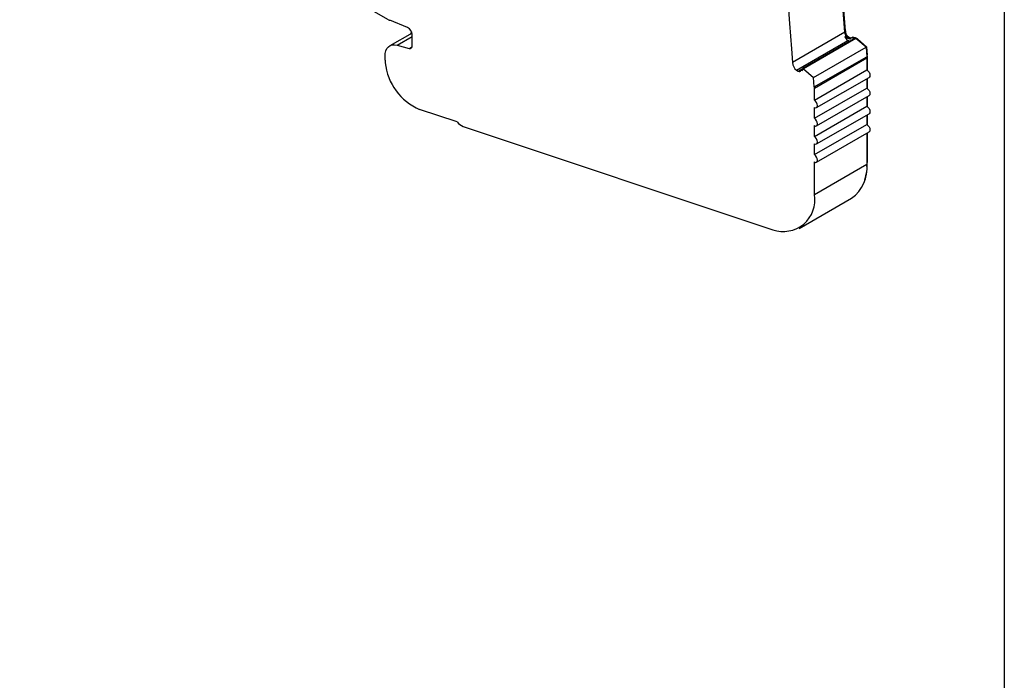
# Model space of a CAD drawing. Header units: millimetres. Extents: x 6 to 273, y 6 to 210.
# Tile 5 of 8: x 207 to 273, y 108 to 152. Entities that reach past the tile are written whole.
import ezdxf

# ---------------------------------------------------------------- set-up
doc = ezdxf.new("R2010")
doc.units = ezdxf.units.MM
doc.linetypes.add('SLD-Solid', pattern=[0])
doc.layers.add('TEXT', color=140, linetype='SLD-Solid', lineweight=25)

msp = doc.modelspace()

# ---------------------------------------------------------------- linework, layer by layer
for p, q in [((231.519, 152.488), (206.649, 166.845)), ((262.295, 151.637), (262.115, 154.118)), ((262.331, 151.732), (262.156, 154.141)), ((258.501, 153.161), (258.569, 152.228)), ((232.803, 151.962), (231.602, 152.447)), ((258.569, 152.228), (258.692, 150.53)), ((233.106, 151.588), (231.611, 150.725)), ((233.128, 150.745), (233.128, 151.451)), ((262.295, 151.637), (258.76, 149.596)), ((262.29, 151.708), (262.331, 151.732)), ((232.104, 150.769), (233.128, 151.36)), ((232.104, 150.769), (232.918, 150.551)), ((259.032, 149.077), (262.497, 151.077)), ((262.93, 151.199), (259.465, 149.199)), ((263.043, 151.22), (259.507, 149.179)), ((262.37, 151.375), (262.3, 151.335)), ((262.3, 151.335), (262.609, 151.187)), ((262.68, 151.228), (262.37, 151.375)), ((262.419, 151.352), (262.447, 151.369)), ((262.701, 151.248), (262.447, 151.369)), ((262.618, 151.019), (262.497, 151.077)), ((262.68, 151.228), (262.609, 151.187)), ((262.68, 151.228), (262.681, 151.227)), ((262.781, 151.295), (262.71, 151.254)), ((262.895, 151.29), (262.824, 151.249)), ((262.824, 151.249), (262.93, 151.199)), ((263, 151.24), (262.895, 151.29)), ((263, 151.24), (262.93, 151.199)), ((262.979, 151.25), (263.007, 151.267)), ((263.043, 151.22), (263, 151.24)), ((263.112, 151.216), (263.007, 151.267)), ((263.727, 150.627), (263.043, 151.22)), ((263.095, 151.174), (263.143, 151.202)), ((263.143, 151.202), (263.112, 151.216)), ((263.767, 150.661), (263.143, 151.202)), ((232.918, 150.551), (233.118, 150.666)), ((258.692, 150.53), (258.76, 149.596)), ((260.192, 148.586), (263.727, 150.627)), ((263.72, 150.634), (263.767, 150.661)), ((263.727, 150.627), (263.773, 149.995)), ((263.767, 150.661), (263.809, 150.09)), ((263.768, 150.067), (263.809, 150.09)), ((231.289, 149.769), (231.289, 150.013)), ((260.238, 147.954), (263.773, 149.995)), ((260.24, 147.882), (263.776, 149.923)), ((263.773, 150.002), (263.811, 150.025)), ((263.776, 149.923), (263.776, 149.105)), ((263.811, 150.025), (263.811, 149.081)), ((259.032, 149.077), (259.157, 149.017)), ((259.157, 149.017), (259.464, 149.195)), ((259.458, 149.145), (259.345, 149.08)), ((259.371, 149.079), (259.454, 149.127)), ((259.371, 149.079), (259.423, 149.055)), ((259.465, 149.199), (259.507, 149.179)), ((259.507, 149.179), (260.192, 148.586)), ((260.24, 147.064), (263.776, 149.105)), ((260.238, 147.954), (260.192, 148.586)), ((260.39, 146.559), (263.926, 148.6)), ((263.776, 148.513), (263.776, 147.88)), ((263.811, 148.534), (263.811, 147.856)), ((260.24, 147.064), (260.24, 147.882)), ((260.24, 145.839), (263.776, 147.88)), ((260.39, 145.334), (263.926, 147.375)), ((263.776, 147.289), (263.776, 146.655)), ((263.811, 147.309), (263.811, 146.631)), ((236.154, 145.596), (233.618, 146.441)), ((260.24, 144.614), (263.776, 146.655)), ((260.24, 145.839), (260.24, 146.574)), ((260.39, 144.109), (263.926, 146.15)), ((263.811, 146.084), (263.811, 145.406)), ((260.24, 143.389), (263.776, 145.43)), ((263.776, 146.064), (263.776, 145.43)), ((236.549, 145.297), (257.435, 138.331)), ((260.24, 144.614), (260.24, 145.349)), ((260.39, 142.884), (263.926, 144.925)), ((263.776, 144.839), (263.776, 142.747)), ((263.811, 144.859), (263.811, 142.85)), ((260.24, 143.389), (260.24, 144.124)), ((260.24, 140.706), (260.24, 142.899)), ((263.776, 142.829), (263.811, 142.85)), ((260.24, 140.706), (263.776, 142.747)), ((259.205, 138.417), (262.74, 140.458))]:
    msp.add_line(p, q)
at = {"flags": 128}
for points in [[(233.071, 151.681), (233.017, 151.558), (233.008, 151.531)], [(231.289, 150.013), (231.304, 150.212), (231.348, 150.388), (231.419, 150.537), (231.516, 150.655), (231.637, 150.739), (231.778, 150.787), (231.935, 150.797), (232.104, 150.769)], [(232.918, 150.551), (232.962, 150.544), (233.002, 150.546), (233.038, 150.559), (233.069, 150.58), (233.094, 150.611), (233.113, 150.649), (233.124, 150.694), (233.128, 150.745)], [(263.776, 149.105), (263.857, 149.039), (263.926, 148.946), (263.972, 148.84), (263.988, 148.737), (263.972, 148.653), (263.926, 148.6), (263.926, 148.6)], [(263.776, 147.88), (263.857, 147.814), (263.926, 147.721), (263.972, 147.615), (263.988, 147.512), (263.972, 147.428), (263.926, 147.375), (263.926, 147.375)], [(260.24, 146.574), (260.322, 146.546), (260.39, 146.559), (260.436, 146.612), (260.452, 146.696), (260.436, 146.799), (260.39, 146.905), (260.322, 146.998), (260.24, 147.064)], [(263.776, 146.655), (263.857, 146.589), (263.926, 146.497), (263.972, 146.391), (263.988, 146.288), (263.972, 146.203), (263.926, 146.15), (263.926, 146.15)], [(260.24, 145.349), (260.322, 145.321), (260.39, 145.334), (260.436, 145.387), (260.452, 145.471), (260.436, 145.574), (260.39, 145.68), (260.322, 145.773), (260.24, 145.839)], [(263.776, 145.43), (263.857, 145.365), (263.926, 145.272), (263.972, 145.166), (263.988, 145.063), (263.972, 144.978), (263.926, 144.925), (263.926, 144.925)], [(260.24, 144.124), (260.322, 144.096), (260.39, 144.109), (260.436, 144.162), (260.452, 144.247), (260.436, 144.35), (260.39, 144.456), (260.322, 144.548), (260.24, 144.614)], [(260.24, 142.899), (260.322, 142.871), (260.39, 142.884), (260.436, 142.937), (260.453, 143.022), (260.436, 143.125), (260.39, 143.231), (260.322, 143.324), (260.24, 143.389)]]:
    msp.add_lwpolyline(points, dxfattribs=at)
for centre, radius, start, end in [((231.856, 153.069), 0.672, 239.84979, 247.82776), ((232.531, 151.43), 0.597, 2.03153, 62.89676), ((263.015, 151.702), 0.723, 185.19141, 206.89962), ((263.22, 151.816), 0.894, 185.42093, 210.05054), ((263.026, 151.686), 0.807, 205.80448, 229.02364), ((262.632, 151.221), 0.0405, 235.94935, 336.31705), ((262.765, 151.162), 0.105, 55.94942, 156.31836), ((262.834, 151.188), 0.119, 59.29681, 116.25142), ((262.969, 151.203), 0.0733, 59.29677, 116.25146), ((262.907, 150.024), 0.904, 0.04419, 4.19413), ((232.908, 149.772), 1.619, 180.10723, 186.5483), ((235.132, 149.984), 3.853, 185.91571, 246.8581), ((259.553, 149.681), 0.798, 186.12225, 229.2373), ((262.771, 149.922), 1.005, 0.04419, 4.19413), ((259.225, 149.118), 0.121, 235.94893, 336.31696), ((259.358, 149.059), 0.024, 55.94929, 156.32268), ((259.167, 149.207), 0.298, 329.26696, 358.43095), ((259.235, 147.881), 1.005, 0.04419, 4.19413), ((236.88, 146.146), 0.912, 217.15591, 248.68565), ((260.28, 142.794), 3.532, 342.18422, 0.90776), ((261.38, 142.453), 2.414, 304.29543, 7.01675), ((258.148, 140.333), 2.125, 250.40287, 10.10718)]:
    msp.add_arc(centre, radius, start, end)
at = {"layer": 'TEXT'}
msp.add_line((273.05, 209.55), (273.05, 6.35), dxfattribs=at)

doc.saveas('drawing.dxf')
